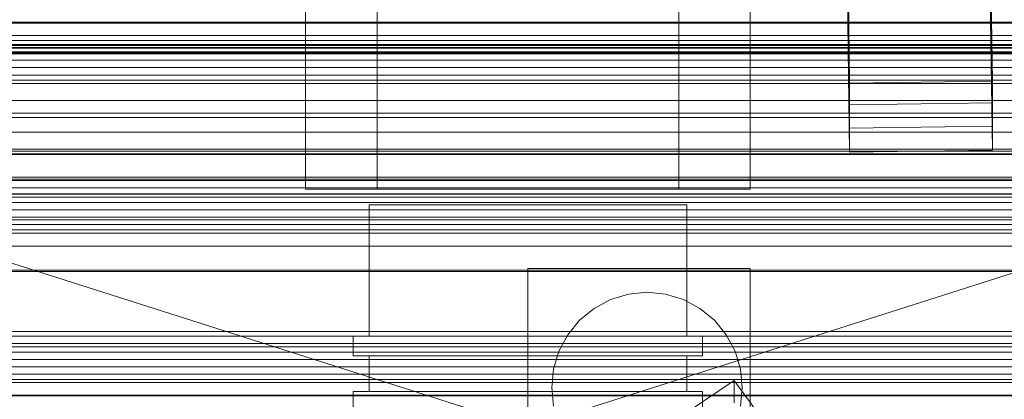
# Model space of a CAD drawing. Header units: millimetres. Extents: x -2233 to 65662, y -50530 to 6847.
# Tile 166 of 256: x 256 to 380, y -33781 to -33734. Entities that reach past the tile are written whole.
import ezdxf

# ---------------------------------------------------------------- set-up
doc = ezdxf.new("R2010")
doc.units = ezdxf.units.MM
for name, color, linetype, lineweight in [('COTAS_O', 1, 'Continuous', 0), ('COTAS_P', 1, 'Continuous', 0), ('frontal_briquetadora', 7, 'Continuous', 0), ('frontal_C01', 7, 'Continuous', 0), ('frontal_C02', 7, 'Continuous', 0), ('frontal_C03', 7, 'Continuous', 0), ('frontal_secador', 7, 'Continuous', 0)]:
    doc.layers.add(name, color=color, linetype=linetype, lineweight=lineweight)
doc.dimstyles.new('R19_100', dxfattribs={"dimtxt": 250, "dimasz": 150, "dimexe": 150, "dimexo": 80, "dimgap": 100, "dimtad": 1, "dimtih": 1, "dimtoh": 1, "dimdsep": 46, "dimcen": 0.09, "dimadec": 0, "dimazin": 0, "dimtfac": 1, "dimtdec": 4, "dimtofl": 0, "dimtmove": 0, "dimatfit": 3, "dimfxl": 1, "dimtolj": 1, "dimtzin": 0, "dimarcsym": 0})

# ---------------------------------------------------------------- blocks, each defined once
blk = doc.blocks.new('DIM_R32_39')
at = {"layer": 'COTAS_O'}
for p, q in [((-1725, -33700), (-1575, -33655)), ((1725, -33700), (1575, -33655)), ((-1725, -34400), (-1725, -33700)), ((-1725, -33700), (1725, -33700)), ((-1725, -33700), (-1575, -33745)), ((1725, -33700), (1575, -33745)), ((1725, -34400), (1725, -33700))]:
    blk.add_line(p, q, dxfattribs=at)
blk.add_text('3450 O', height=250, dxfattribs=at).set_placement((0, -33600))
blk = doc.blocks.new('DIM_R32_40')
at = {"layer": 'COTAS_P'}
for p, q in [((-150, -32200), (550, -32200)), ((550, -32200), (505, -32350)), ((550, -34800), (550, -32200)), ((550, -32200), (595, -32350)), ((550, -34800), (505, -34650)), ((550, -34800), (595, -34650)), ((-150, -34800), (550, -34800))]:
    blk.add_line(p, q, dxfattribs=at)
blk.add_text('2600 P', height=250, rotation=90, dxfattribs=at).set_placement((450, -33500))

msp = doc.modelspace()

# ---------------------------------------------------------------- linework, layer by layer
at = {"layer": 'frontal_briquetadora'}
for p, q in [((292, -33700), (292, -33755)), ((301, -33700), (301, -33755)), ((339, -33700), (339, -33755)), ((348, -33700), (348, -33755)), ((430, -33820), (210, -33750)), ((210, -33750), (430, -33750)), ((430, -33750), (210, -33820)), ((348, -33755), (292, -33755)), ((339, -33755), (301, -33755)), ((301.981, -33757), (300, -33757)), ((300, -33757), (300, -33773.5)), ((307.53, -33757), (301.981, -33757)), ((315.55, -33757), (307.53, -33757)), ((324.45, -33757), (315.55, -33757)), ((332.47, -33757), (324.45, -33757)), ((338.019, -33757), (332.47, -33757)), ((340, -33757), (338.019, -33757)), ((340, -33757), (340, -33773.5)), ((300.179, -33773.5), (298, -33773.5)), ((298, -33773.5), (298, -33776)), ((301.981, -33773.5), (300, -33773.5)), ((306.283, -33773.5), (300.179, -33773.5)), ((307.53, -33773.5), (301.981, -33773.5)), ((315.105, -33773.5), (306.283, -33773.5)), ((315.55, -33773.5), (307.53, -33773.5)), ((324.895, -33773.5), (315.105, -33773.5)), ((324.45, -33773.5), (315.55, -33773.5)), ((332.47, -33773.5), (324.45, -33773.5)), ((333.717, -33773.5), (324.895, -33773.5)), ((338.019, -33773.5), (332.47, -33773.5)), ((339.821, -33773.5), (333.717, -33773.5)), ((340, -33773.5), (338.019, -33773.5)), ((342, -33773.5), (339.821, -33773.5)), ((342, -33773.5), (342, -33776)), ((300.179, -33776), (298, -33776)), ((301.981, -33776), (300, -33776)), ((300, -33776), (300, -33780.5)), ((306.283, -33776), (300.179, -33776)), ((307.53, -33776), (301.981, -33776)), ((315.105, -33776), (306.283, -33776)), ((315.55, -33776), (307.53, -33776)), ((324.895, -33776), (315.105, -33776)), ((324.45, -33776), (315.55, -33776)), ((332.47, -33776), (324.45, -33776)), ((333.717, -33776), (324.895, -33776)), ((338.019, -33776), (332.47, -33776)), ((339.821, -33776), (333.717, -33776)), ((340, -33776), (338.019, -33776)), ((342, -33776), (339.821, -33776)), ((340, -33776), (340, -33780.5)), ((300.179, -33780.5), (298, -33780.5)), ((298, -33780.5), (298, -33783)), ((301.981, -33780.5), (300, -33780.5)), ((306.283, -33780.5), (300.179, -33780.5)), ((307.53, -33780.5), (301.981, -33780.5)), ((315.105, -33780.5), (306.283, -33780.5)), ((315.55, -33780.5), (307.53, -33780.5)), ((324.895, -33780.5), (315.105, -33780.5)), ((324.45, -33780.5), (315.55, -33780.5)), ((332.47, -33780.5), (324.45, -33780.5)), ((333.717, -33780.5), (324.895, -33780.5)), ((338.019, -33780.5), (332.47, -33780.5)), ((339.821, -33780.5), (333.717, -33780.5)), ((340, -33780.5), (338.019, -33780.5)), ((342, -33780.5), (339.821, -33780.5)), ((342, -33780.5), (342, -33783))]:
    msp.add_line(p, q, dxfattribs=at)
at = {"layer": 'frontal_C01'}
for p, q in [((360.514, -33741.687), (357.646, -33547.312)), ((375.644, -33547.067), (378.512, -33741.443)), ((360.514, -33747.332), (357.646, -33552.957)), ((378.512, -33747.088), (375.644, -33552.713)), ((-425, -33736.325), (425, -33736.325)), ((378.512, -33741.443), (360.514, -33741.687)), ((360.514, -33741.687), (360.514, -33747.332)), ((378.512, -33747.088), (378.512, -33741.443)), ((425, -33747.837), (-425, -33747.837)), ((360.514, -33747.332), (378.512, -33747.088)), ((980, -33750.588), (-980, -33750.588)), ((425, -33750.663), (-425, -33750.663)), ((980, -33755.588), (-980, -33755.588)), ((-425, -33762.175), (425, -33762.175)), ((334.501, -33786.803), (345.969, -33779.096)), ((345.969, -33779.096), (345.981, -33781.918)), ((345.969, -33779.096), (373.501, -33816.807))]:
    msp.add_line(p, q, dxfattribs=at)
at = {"layer": 'frontal_C02'}
for p, q in [((360.514, -33744.387), (357.646, -33550.982)), ((375.644, -33550.738), (378.512, -33744.143)), ((360.514, -33750.348), (357.646, -33556.943)), ((378.512, -33750.105), (375.644, -33556.7)), ((-425, -33738.79), (425, -33738.79)), ((378.512, -33744.143), (360.514, -33744.387)), ((360.514, -33744.387), (360.514, -33750.348)), ((378.512, -33750.105), (378.512, -33744.143)), ((425, -33750.245), (-425, -33750.245)), ((360.514, -33750.348), (378.512, -33750.105)), ((425, -33753.931), (-425, -33753.931)), ((-425, -33765.386), (425, -33765.386))]:
    msp.add_line(p, q, dxfattribs=at)
at = {"layer": 'frontal_C03'}
for p, q in [((1250, -33736.793), (-1250, -33736.793)), ((1250, -33737.179), (-1250, -33737.179)), ((1250, -33737.845), (-1250, -33737.845)), ((-1250, -33738.777), (1250, -33738.777)), ((1250, -33739.719), (-1250, -33739.719)), ((1250, -33740.651), (-1250, -33740.651)), ((1250, -33741.317), (-1250, -33741.317)), ((1250, -33741.703), (-1250, -33741.703)), ((1250, -33755.627), (-1250, -33755.627)), ((1250, -33756.013), (-1250, -33756.013)), ((1250, -33756.679), (-1250, -33756.679)), ((-1250, -33757.611), (1250, -33757.611)), ((1250, -33758.553), (-1250, -33758.553)), ((1250, -33759.485), (-1250, -33759.485)), ((1250, -33760.151), (-1250, -33760.151)), ((1250, -33760.537), (-1250, -33760.537)), ((1250, -33774.461), (-1250, -33774.461)), ((1250, -33774.847), (-1250, -33774.847)), ((1250, -33775.513), (-1250, -33775.513)), ((-1250, -33776.445), (1250, -33776.445)), ((1250, -33777.387), (-1250, -33777.387)), ((1250, -33778.319), (-1250, -33778.319)), ((1250, -33778.985), (-1250, -33778.985)), ((1250, -33779.371), (-1250, -33779.371)), ((1250, -33780.925), (-1250, -33780.925)), ((1250, -33781.011), (-1250, -33781.011))]:
    msp.add_line(p, q, dxfattribs=at)
at = {"layer": 'frontal_secador'}
for p, q in [((1320, -33734), (-1320, -33734)), ((1250, -33734.141), (-1250, -33734.141)), ((1320, -33735.657), (-1320, -33735.657)), ((1320, -33736.928), (-1320, -33736.928)), ((1320, -33737.727), (-1320, -33737.727)), ((1320, -33738), (-1320, -33738)), ((1250, -33737.285), (-1250, -33737.285)), ((1250, -33738), (-1250, -33738)), ((1250, -33741.314), (-1250, -33741.314)), ((1250, -33743.856), (-1250, -33743.856)), ((1250, -33745.455), (-1250, -33745.455)), ((1250, -33746), (-1250, -33746)), ((1360, -33753.5), (-1360, -33753.5)), ((1250, -33753.75), (-1250, -33753.75)), ((1360, -33754.863), (-1360, -33754.863)), ((1360, -33758.859), (-1360, -33758.859)), ((1360, -33765.216), (-1360, -33765.216)), ((320, -33765), (348, -33765)), ((320, -33865), (320, -33765)), ((348, -33865), (348, -33765)), ((332.659, -33768.231), (335, -33768)), ((335, -33768), (337.341, -33768.231)), ((328.333, -33770.022), (330.408, -33768.913)), ((330.408, -33768.913), (332.659, -33768.231)), ((337.341, -33768.231), (339.592, -33768.913)), ((339.592, -33768.913), (341.667, -33770.022)), ((326.515, -33771.515), (328.333, -33770.022)), ((341.667, -33770.022), (343.485, -33771.515)), ((325.022, -33773.333), (326.515, -33771.515)), ((343.485, -33771.515), (344.978, -33773.333)), ((1250, -33772.924), (-1250, -33772.924)), ((1360, -33773.5), (-1360, -33773.5)), ((323.913, -33775.408), (325.022, -33773.333)), ((344.978, -33773.333), (346.087, -33775.408)), ((323.231, -33777.659), (323.913, -33775.408)), ((346.087, -33775.408), (346.769, -33777.659)), ((323, -33780), (323.231, -33777.659)), ((346.769, -33777.659), (347, -33780)), ((323.231, -33782.341), (323, -33780)), ((347, -33780), (346.769, -33782.341))]:
    msp.add_line(p, q, dxfattribs=at)

# ---------------------------------------------------------------- dimensions: what is measured, and where the dimension line sits
at = {"layer": 'COTAS_O'}
dim = msp.add_aligned_dim(p1=(-1725, -34400), p2=(1725, -34400), distance=700, text='<> O', dimstyle='R19_100', dxfattribs=at)
dim.commit()
dim.dimension.update_dxf_attribs({"geometry": 'DIM_R32_39', "text_midpoint": (0, -33700)})
at = {"layer": 'COTAS_P'}
dim = msp.add_aligned_dim(p1=(-150, -34800), p2=(-150, -32200), distance=-700, text='<> P', dimstyle='R19_100', dxfattribs=at)
dim.commit()
dim.dimension.update_dxf_attribs({"geometry": 'DIM_R32_40', "text_midpoint": (550, -33500)})

doc.saveas('drawing.dxf')
